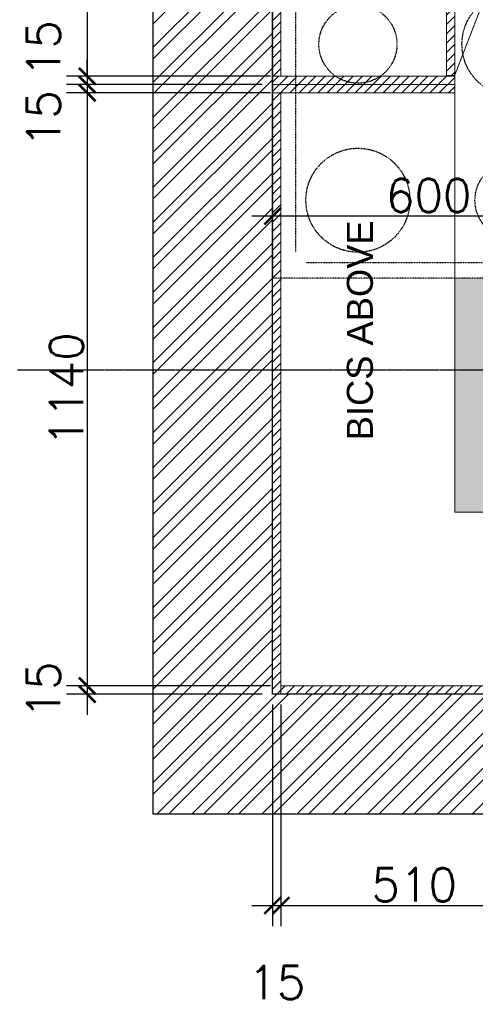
# Model space of a CAD drawing. Header units: millimetres. Extents: x -115474967 to 444143, y -74377 to 241828222.
# Tile 192 of 256: x -82631 to -81755, y 243356 to 245249. Entities that reach past the tile are written whole.
import ezdxf

# ---------------------------------------------------------------- set-up
doc = ezdxf.new("R2010")
doc.units = ezdxf.units.MM
doc.header["$MEASUREMENT"] = 0
for name, pattern in [('$0$DASHED2', [0.375, 0.25, -0.125]), ('CENTER2', [1.125, 0.75, -0.125, 0.125, -0.125]), ('Dashed', [280, 140, -140]), ('DASHED2', [0.375, 0.25, -0.125]), ('HIDDEN', [0.375, 0.25, -0.125])]:
    doc.linetypes.add(name, pattern=pattern)
for name, color, linetype in [('00-2 Hidden', 5, 'HIDDEN'), ('00-2 Walls', 4, 'Continuous'), ('00-6 H-Brickwork', 9, 'Continuous'), ('DIMS-20', 9, 'Continuous'), ('JOIN-SEC.18', 9, 'Continuous'), ('Paving', 253, 'Continuous'), ('TEXT-20', 2, 'Continuous'), ('TEXT-REFN', 5, 'Continuous')]:
    doc.layers.add(name, color=color, linetype=linetype)
doc.layers.add('Lines', color=1, linetype='Continuous', lineweight=9)
doc.styles.add('DIMS', font='simplex.shx')
doc.styles.add('TEXT-20', font='arial.ttf', dxfattribs={"height": 40})
doc.dimstyles.new('DIM-20', dxfattribs={"dimscale": 4, "dimtxt": 10, "dimasz": 8, "dimexe": 10, "dimexo": 5, "dimgap": 4, "dimtad": 1, "dimdec": 0, "dimrnd": 5, "dimdsep": 46, "dimtxsty": 'DIMS', "dimblk": 'ARCHTICK', "dimcen": 25, "dimdle": 10, "dimclrd": 9, "dimclre": 9, "dimclrt": 4, "dimadec": 0, "dimazin": 0, "dimtfac": 1, "dimtdec": 0, "dimtmove": 2, "dimatfit": 2, "dimfxl": 1, "dimtolj": 1, "dimtzin": 0, "dimarcsym": 0})
pattern_1 = [(225, (-222232.57, 146332.552), (8.9802561, -8.9802561), [])]
pattern_2 = [(225, (-222232.57, 145462.552), (8.9802561, -8.9802561), [])]

# ---------------------------------------------------------------- blocks, each defined once
blk = doc.blocks.new('_ArchTick')
at = {"color": 0, "linetype": 'ByBlock', "const_width": 0.15}
blk.add_lwpolyline([(-0.5, -0.5), (0.5, 0.5)], dxfattribs=at)
blk = doc.blocks.new('*D438')
at = {"layer": 'Defpoints', "color": 0, "transparency": 16777216}
for p in [(-82144.3, 244871.5), (-82144.3, 244871.5), (-81544.3, 244552.2)]:
    blk.add_point(p, dxfattribs=at)
at = {"layer": 'DIMS-20', "color": 9, "lineweight": -2, "transparency": 16777216}
for p, q in [((-82144.3, 244891.5), (-82144.3, 244911.5)), ((-81544.3, 244572.2), (-81544.3, 244911.5)), ((-81504.3, 244871.5), (-82184.3, 244871.5))]:
    blk.add_line(p, q, dxfattribs=at)
at = {"layer": 'DIMS-20', "color": 9, "lineweight": -2, "transparency": 16777216, "xscale": 32, "yscale": 32, "zscale": 32, "rotation": 180}
blk.add_blockref('_ArchTick', (-82144.3, 244871.5), dxfattribs=at)
at = {"layer": 'DIMS-20', "color": 9, "lineweight": -2, "transparency": 16777216, "xscale": 32, "yscale": 32, "zscale": 32}
blk.add_blockref('_ArchTick', (-81544.3, 244871.5), dxfattribs=at)
at = {"layer": 'DIMS-20', "color": 4, "transparency": 16777216, "insert": (-81844.3, 244911.5), "char_height": 64, "attachment_point": 5, "style": 'DIMS'}
blk.add_mtext('\\A1;600', dxfattribs=at)
blk = doc.blocks.new('cmskcms')
at = {"layer": '00-2 Hidden', "ltscale": 0.08}
for p, q in [((142304.2, 101704.7), (141704.2, 101704.7)), ((141704.2, 101090.7), (141704.2, 101704.7)), ((142304.2, 101090.7), (142304.2, 101704.7)), ((142254.2, 101660.7), (141754.2, 101660.7)), ((142274.2, 101640.7), (142254.2, 101660.7)), ((141734.2, 101640.7), (141734.2, 101140.7)), ((142274.2, 101140.7), (142274.2, 101640.7)), ((141734.2, 101140.7), (141754.2, 101120.7)), ((142254.2, 101120.7), (142274.2, 101140.7)), ((141754.2, 101120.7), (142254.2, 101120.7)), ((141704.2, 101090.7), (142304.2, 101090.7))]:
    blk.add_line(p, q, dxfattribs=at)
for centre, radius in [((141854.2, 101540.7), 100), ((142154.2, 101540.7), 75), ((142154.2, 101240.7), 100), ((141854.2, 101240.7), 75)]:
    blk.add_circle(centre, radius, dxfattribs=at)
blk = doc.blocks.new('*D489')
at = {"layer": 'Defpoints', "color": 0, "transparency": 16777216}
for p in [(-82128.3, 245978.7), (-82500.8, 245140.7), (-82128.3, 245140.7)]:
    blk.add_point(p, dxfattribs=at)
at = {"layer": 'DIMS-20', "color": 9, "lineweight": -2, "transparency": 16777216}
for p, q in [((-82500.8, 246018.7), (-82500.8, 245100.7)), ((-82148.3, 245978.7), (-82540.8, 245978.7)), ((-82148.3, 245140.7), (-82540.8, 245140.7))]:
    blk.add_line(p, q, dxfattribs=at)
at = {"layer": 'DIMS-20', "color": 9, "lineweight": -2, "transparency": 16777216, "xscale": 32, "yscale": 32, "zscale": 32}
for p, rotation in [((-82500.8, 245978.7), 90), ((-82500.8, 245140.7), 270)]:
    blk.add_blockref('_ArchTick', p, dxfattribs=dict(at, rotation=rotation))
at = {"layer": 'DIMS-20', "color": 1, "transparency": 16777216, "insert": (-82540.8, 245559.7), "char_height": 64, "attachment_point": 5, "rotation": 90, "style": 'DIMS'}
blk.add_mtext('\\A1;840', dxfattribs=at)
blk = doc.blocks.new('*D490')
at = {"layer": 'Defpoints', "color": 0, "transparency": 16777216}
for p in [(-82128.3, 245140.7), (-82500.8, 245124.7), (-82144.3, 245124.7)]:
    blk.add_point(p, dxfattribs=at)
at = {"layer": 'DIMS-20', "color": 9, "lineweight": -2, "transparency": 16777216}
for p, q in [((-82500.8, 245140.7), (-82500.8, 245172.7)), ((-82148.3, 245140.7), (-82540.8, 245140.7)), ((-82500.8, 245140.7), (-82500.8, 245124.7)), ((-82164.3, 245124.7), (-82540.8, 245124.7)), ((-82500.8, 245124.7), (-82500.8, 245092.7))]:
    blk.add_line(p, q, dxfattribs=at)
at = {"layer": 'DIMS-20', "color": 9, "lineweight": -2, "transparency": 16777216, "xscale": 32, "yscale": 32, "zscale": 32}
for p, rotation in [((-82500.8, 245140.7), 270), ((-82500.8, 245124.7), 90)]:
    blk.add_blockref('_ArchTick', p, dxfattribs=dict(at, rotation=rotation))
at = {"layer": 'DIMS-20', "color": 1, "transparency": 16777216, "insert": (-82584.8, 245193.7), "char_height": 64, "attachment_point": 5, "rotation": 90, "style": 'DIMS'}
blk.add_mtext('\\A1;15', dxfattribs=at)
blk = doc.blocks.new('*D491')
at = {"layer": 'Defpoints', "color": 0, "transparency": 16777216}
for p in [(-82500.8, 245108.7), (-82144.3, 245124.7), (-82128.3, 245108.7)]:
    blk.add_point(p, dxfattribs=at)
at = {"layer": 'DIMS-20', "color": 9, "lineweight": -2, "transparency": 16777216}
for p, q in [((-82500.8, 245164.7), (-82500.8, 245068.7)), ((-82164.3, 245124.7), (-82540.8, 245124.7)), ((-82148.3, 245108.7), (-82540.8, 245108.7))]:
    blk.add_line(p, q, dxfattribs=at)
at = {"layer": 'DIMS-20', "color": 9, "lineweight": -2, "transparency": 16777216, "xscale": 32, "yscale": 32, "zscale": 32}
for p, rotation in [((-82500.8, 245124.7), 90), ((-82500.8, 245108.7), 270)]:
    blk.add_blockref('_ArchTick', p, dxfattribs=dict(at, rotation=rotation))
at = {"layer": 'DIMS-20', "color": 1, "transparency": 16777216, "insert": (-82584.8, 245059), "char_height": 64, "attachment_point": 5, "rotation": 90, "style": 'DIMS'}
blk.add_mtext('\\A1;15', dxfattribs=at)
blk = doc.blocks.new('*D492')
at = {"layer": 'Defpoints', "color": 0, "transparency": 16777216}
for p in [(-82128.3, 245108.7), (-82500.8, 243968.2), (-82128.3, 243968.2)]:
    blk.add_point(p, dxfattribs=at)
at = {"layer": 'DIMS-20', "color": 9, "lineweight": -2, "transparency": 16777216}
for p, q in [((-82500.8, 245148.7), (-82500.8, 243928.2)), ((-82148.3, 245108.7), (-82540.8, 245108.7)), ((-82148.3, 243968.2), (-82540.8, 243968.2))]:
    blk.add_line(p, q, dxfattribs=at)
at = {"layer": 'DIMS-20', "color": 9, "lineweight": -2, "transparency": 16777216, "xscale": 32, "yscale": 32, "zscale": 32}
for p, rotation in [((-82500.8, 245108.7), 90), ((-82500.8, 243968.2), 270)]:
    blk.add_blockref('_ArchTick', p, dxfattribs=dict(at, rotation=rotation))
at = {"layer": 'DIMS-20', "color": 1, "transparency": 16777216, "insert": (-82540.8, 244538.5), "char_height": 64, "attachment_point": 5, "rotation": 90, "style": 'DIMS'}
blk.add_mtext('\\A1;1140', dxfattribs=at)
blk = doc.blocks.new('*D493')
at = {"layer": 'Defpoints', "color": 0, "transparency": 16777216}
for p in [(-82128.3, 243968.2), (-82500.8, 243952.2), (-82144.3, 243952.2)]:
    blk.add_point(p, dxfattribs=at)
at = {"layer": 'DIMS-20', "color": 9, "lineweight": -2, "transparency": 16777216}
for p, q in [((-82500.8, 244008.2), (-82500.8, 243912.2)), ((-82148.3, 243968.2), (-82540.8, 243968.2)), ((-82164.3, 243952.2), (-82540.8, 243952.2))]:
    blk.add_line(p, q, dxfattribs=at)
at = {"layer": 'DIMS-20', "color": 9, "lineweight": -2, "transparency": 16777216, "xscale": 32, "yscale": 32, "zscale": 32}
for p, rotation in [((-82500.8, 243968.2), 90), ((-82500.8, 243952.2), 270)]:
    blk.add_blockref('_ArchTick', p, dxfattribs=dict(at, rotation=rotation))
at = {"layer": 'DIMS-20', "color": 1, "transparency": 16777216, "insert": (-82584.8, 243960.2), "char_height": 64, "attachment_point": 5, "rotation": 90, "style": 'DIMS'}
blk.add_mtext('\\A1;15', dxfattribs=at)
blk = doc.blocks.new('*D494')
at = {"layer": 'Defpoints', "color": 0, "transparency": 16777216}
for p in [(-82144.3, 243952.2), (-82128.3, 243952.2), (-82128.3, 243545.7)]:
    blk.add_point(p, dxfattribs=at)
at = {"layer": 'DIMS-20', "color": 9, "lineweight": -2, "transparency": 16777216}
for p, q in [((-82144.3, 243932.2), (-82144.3, 243505.7)), ((-82128.3, 243932.2), (-82128.3, 243505.7)), ((-82184.3, 243545.7), (-82088.3, 243545.7))]:
    blk.add_line(p, q, dxfattribs=at)
at = {"layer": 'DIMS-20', "color": 9, "lineweight": -2, "transparency": 16777216, "xscale": 32, "yscale": 32, "zscale": 32, "rotation": 180}
blk.add_blockref('_ArchTick', (-82144.3, 243545.7), dxfattribs=at)
at = {"layer": 'DIMS-20', "color": 9, "lineweight": -2, "transparency": 16777216, "xscale": 32, "yscale": 32, "zscale": 32}
blk.add_blockref('_ArchTick', (-82128.3, 243545.7), dxfattribs=at)
at = {"layer": 'DIMS-20', "color": 1, "transparency": 16777216, "insert": (-82136.3, 243397.7), "char_height": 64, "attachment_point": 5, "style": 'DIMS'}
blk.add_mtext('\\A1;15', dxfattribs=at)
blk = doc.blocks.new('*D495')
at = {"layer": 'Defpoints', "color": 0, "transparency": 16777216}
for p in [(-81616, 243968.2), (-82128.3, 243952.2), (-81616, 243545.7)]:
    blk.add_point(p, dxfattribs=at)
at = {"layer": 'DIMS-20', "color": 9, "lineweight": -2, "transparency": 16777216}
for p, q in [((-81616, 243948.2), (-81616, 243505.7)), ((-82128.3, 243932.2), (-82128.3, 243505.7)), ((-82168.3, 243545.7), (-81576, 243545.7))]:
    blk.add_line(p, q, dxfattribs=at)
at = {"layer": 'DIMS-20', "color": 9, "lineweight": -2, "transparency": 16777216, "xscale": 32, "yscale": 32, "zscale": 32, "rotation": 180}
blk.add_blockref('_ArchTick', (-82128.3, 243545.7), dxfattribs=at)
at = {"layer": 'DIMS-20', "color": 9, "lineweight": -2, "transparency": 16777216, "xscale": 32, "yscale": 32, "zscale": 32}
blk.add_blockref('_ArchTick', (-81616, 243545.7), dxfattribs=at)
at = {"layer": 'DIMS-20', "color": 1, "transparency": 16777216, "insert": (-81872.2, 243585.7), "char_height": 64, "attachment_point": 5, "style": 'DIMS'}
blk.add_mtext('\\A1;510', dxfattribs=at)

msp = doc.modelspace()

# ---------------------------------------------------------------- hatches: boundary and pattern name
at = {"layer": '00-6 H-Brickwork'}
h = msp.add_hatch(dxfattribs=at)
h.set_pattern_fill('ANSI32', color=256, scale=5, angle=540)
h.set_pattern_definition([(225, (-222232.57, 146332.55), (33.67596, -33.67596), []), (225, (-222255.02, 146332.55), (33.67596, -33.67596), [])])
h.paths.add_polyline_path([(-78504.33313, 244397.21723), (-78734.33313, 244397.21723), (-78734.33313, 243952.21723), (-82144.33313, 243952.21723), (-82144.33313, 245297.21723), (-82374.33313, 245297.21723), (-82374.33313, 243722.21723), (-78504.33313, 243722.21723)])
at = {"layer": 'JOIN-SEC.18', "linetype": 'Dashed'}
h = msp.add_hatch(dxfattribs=at)
h.set_pattern_fill('SWAMP', color=8, scale=2)
h.set_pattern_definition([(0, (-222232.57, 146332.552), (25.4, 43.99409), [6.35, -44.45]), (90, (-222229.395, 146332.552), (-25.4, 43.9940905), [3.175, -84.813181]), (90, (-222228.6, 146332.552), (-25.4, 43.9940905), [2.54, -85.448181]), (90, (-222230.188, 146332.552), (-25.4, 43.9940905), [2.54, -85.448181]), (60, (-222227.807, 146332.552), (-25.4, 43.99409), [2.032, -48.768]), (120, (-222230.982, 146332.552), (-50.8, 2e-08), [2.032, -48.768])])
h.paths.add_polyline_path([(-80744.33313, 247437.21723), (-80134.33313, 247437.21723), (-80134.33313, 247687.21723), (-80744.33313, 247687.21723)])
h.paths.add_polyline_path([(-81794.33313, 247687.21723), (-81344.33313, 247687.21723), (-81344.41646, 247437.15062), (-81544.33313, 247437.21723), (-81544.33313, 247237.22732), (-81794.33313, 247237.21723)])
h.paths.add_polyline_path([(-81794.33313, 246637.21723), (-81544.33313, 246637.21723), (-81544.33313, 246294.71723), (-81794.33313, 246294.71723)])
h.paths.add_polyline_path([(-81794.33313, 245694.71723), (-81544.33313, 245694.71723), (-81544.33313, 245352.21723), (-81794.33313, 245352.21723)])
h.paths.add_polyline_path([(-81794.33313, 244752.21723), (-81544.33313, 244752.21723), (-81544.33313, 244552.21723), (-80234.33313, 244552.21723), (-80234.33313, 244302.21723), (-81794.33313, 244302.21723)])
at = {"layer": 'Paving', "linetype": 'DASHED2', "lineweight": 0, "ltscale": 0.05, "true_color": 0x939598}
h = msp.add_hatch(dxfattribs=at)
h.set_pattern_fill('ANSI31', color=252, scale=4, angle=180)
h.set_pattern_definition(pattern_2)
h.paths.add_polyline_path([(-82128.33313, 245978.71617), (-82144.32035, 245978.71617), (-82144.32035, 245140.71617), (-82128.33313, 245140.71617)])
h = msp.add_hatch(dxfattribs=at)
h.set_pattern_fill('ANSI31', color=252, scale=4, angle=180)
h.set_pattern_definition(pattern_2)
h.paths.add_polyline_path([(-81794.33313, 245557.21617), (-81794.33313, 245142.45067), (-81810.33313, 245142.45067), (-81810.33313, 245557.21617)])
h.paths.add_polyline_path([(-81794.33313, 245562.21617), (-81794.33313, 245977.15153), (-81810.33313, 245977.15153), (-81810.33313, 245562.21617)])
h = msp.add_hatch(dxfattribs=at)
h.set_pattern_fill('ANSI31', color=252, scale=4, angle=180)
h.set_pattern_definition(pattern_1)
h.paths.add_polyline_path([(-82144.33313, 245124.71617), (-82144.33313, 245108.71617), (-81794.33313, 245108.71617), (-81794.33313, 245124.71617)])
h.paths.add_polyline_path([(-82144.33313, 245140.71617), (-82144.33313, 245124.71617), (-81794.33313, 245124.71617), (-81794.33313, 245140.71617)])
h = msp.add_hatch(dxfattribs=at)
h.set_pattern_fill('ANSI31', color=252, scale=4, angle=180)
h.set_pattern_definition(pattern_1)
h.paths.add_polyline_path([(-82128.33313, 245108.71617), (-82144.32035, 245108.71617), (-82144.32035, 243952.21723), (-82128.33313, 243952.21723)])
h = msp.add_hatch(dxfattribs=at)
h.set_pattern_fill('ANSI31', color=252, scale=4, angle=180)
h.set_pattern_definition(pattern_1)
h.paths.add_polyline_path([(-81599.97178, 243968.21786), (-81599.97178, 243952.21786), (-82128.33313, 243952.21786), (-82128.33313, 243968.21786)])

# ---------------------------------------------------------------- linework, layer by layer
at = {"layer": '00-2 Walls'}
msp.add_lwpolyline([(-78734.33313, 244397.21723), (-78734.33313, 243952.21723), (-82144.33313, 243952.21723), (-82144.33313, 245297.21723), (-82374.33313, 245297.21723), (-82374.33313, 243722.21723), (-78504.33313, 243722.21723), (-78504.33313, 244397.21723), (-78734.33313, 244397.21723)], dxfattribs=at)
at = {"layer": 'Lines', "color": 1, "true_color": 0xff0000}
for p, q in [((-81794.33313, 247687.21786), (-81794.33313, 244302.21786)), ((-81794.33313, 244302.21723), (-81794.33313, 247687.21723)), ((-81794.33313, 244302.21786), (-81360.33295, 244302.21786)), ((-80234.33313, 244302.21723), (-81794.33313, 244302.21723))]:
    msp.add_line(p, q, dxfattribs=at)
at = {"layer": 'Lines', "color": 1, "linetype": '$0$DASHED2', "true_color": 0xff0000}
msp.add_line((-81794.33313, 245142.45067), (-81644.32475, 245529.68776), dxfattribs=at)
at = {"layer": 'Lines', "color": 1, "true_color": 0xff0000}
for points in [[(-82128.33313, 245978.71617), (-82144.32035, 245978.71617), (-82144.32035, 245140.71617), (-82128.33313, 245140.71617)], [(-81794.33313, 245557.21617), (-81794.33313, 245142.45067), (-81810.33313, 245142.45067), (-81810.33313, 245557.21617)], [(-82144.33313, 245140.71617), (-82144.33313, 245124.71617), (-81794.33313, 245124.71617), (-81794.33313, 245140.71617)], [(-82144.33313, 245108.71892), (-82144.33313, 245124.71892), (-81794.33313, 245124.71892), (-81794.33313, 245108.71892)], [(-82144.33313, 245124.71617), (-82144.33313, 245108.71617), (-81794.33313, 245108.71617), (-81794.33313, 245124.71617)], [(-82128.33313, 245108.71617), (-82144.32035, 245108.71617), (-82144.32035, 243952.21723), (-82128.33313, 243952.21723)], [(-81599.97178, 243968.21786), (-81599.97178, 243952.21786), (-82128.33313, 243952.21786), (-82128.33313, 243968.21786)]]:
    msp.add_lwpolyline(points, close=True, dxfattribs=at)
at = {"layer": 'TEXT-REFN', "linetype": 'CENTER2', "ltscale": 0.6}
msp.add_lwpolyline([(-82635.14849, 244575.96383), (-78275.65082, 244575.96384)], dxfattribs=at)

# ---------------------------------------------------------------- block references
at = {"layer": '00-2 Hidden', "ltscale": 0.08, "rotation": 90}
msp.add_blockref('cmskcms', (19560.3623, 103048.02237), dxfattribs=at)

# ---------------------------------------------------------------- texts
at = {"layer": 'TEXT-20', "color": 7, "linetype": 'Continuous', "insert": (-82001.66155, 244440.45487), "char_height": 50, "width": 1258.0720034, "attachment_point": 1, "rotation": 90, "style": 'TEXT-20'}
msp.add_mtext('{\\C1;\\c255;BICS ABOVE}', dxfattribs=at)

# ---------------------------------------------------------------- dimensions: what is measured, and where the dimension line sits
at = {"layer": 'DIMS-20'}
for base, p1, p2, picture, middle in [((-82500.83424, 245140.71617), (-82128.33313, 245978.71617), (-82128.33313, 245140.71617), '*D489', (-82540.83424, 245559.71617)), ((-82500.83424, 243968.21786), (-82128.33313, 245108.71617), (-82128.33313, 243968.21786), '*D492', (-82540.83424, 244538.46702)), ((-82500.83424, 243952.21723), (-82128.33313, 243968.21786), (-82144.32035, 243952.21723), '*D493', (-82584.83424, 243960.21755))]:
    dim = msp.add_linear_dim(base=base, p1=p1, p2=p2, angle=90, dimstyle='DIM-20', override={"dimtxt": 16, "dimgap": 2, "dimclrt": 1}, dxfattribs=at)
    dim.commit()
    dim.dimension.update_dxf_attribs({"geometry": picture, "text_midpoint": middle})
for base, p1, p2, picture, middle in [((-82500.83424, 245124.71892), (-82128.33313, 245140.71617), (-82144.32291, 245124.71892), '*D490', (-82584.83424, 245193.72353)), ((-82500.83424, 245108.71617), (-82144.32291, 245124.71892), (-82128.33313, 245108.71617), '*D491', (-82584.83424, 245059.01369))]:
    dim = msp.add_linear_dim(base=base, p1=p1, p2=p2, angle=90, dimstyle='DIM-20', override={"dimtxt": 16, "dimgap": 2, "dimclrt": 1}, dxfattribs=at)
    dim.commit()
    dim.dimension.update_dxf_attribs({"geometry": picture, "text_midpoint": middle, "dimtype": 160})
for base, p1, p2, override, picture, middle in [((-82144.33313, 244871.47021), (-81544.33313, 244552.21723), (-82144.33313, 244871.47021), {"dimtxt": 16, "dimgap": 2}, '*D438', (-81844.33313, 244911.47021)), ((-81615.97178, 243545.71389), (-82128.33313, 243952.21723), (-81615.97178, 243968.21786), {"dimtxt": 16, "dimgap": 2, "dimclrt": 1}, '*D495', (-81872.15246, 243585.71389)), ((-82128.33313, 243545.71389), (-82144.33313, 243952.21723), (-82128.33313, 243952.21723), {"dimtxt": 16, "dimgap": 2, "dimclrt": 1}, '*D494', (-82136.33313, 243397.71389))]:
    dim = msp.add_linear_dim(base=base, p1=p1, p2=p2, dimstyle='DIM-20', override=override, dxfattribs=at)
    dim.commit()
    dim.dimension.update_dxf_attribs({"geometry": picture, "text_midpoint": middle})

doc.saveas('drawing.dxf')
